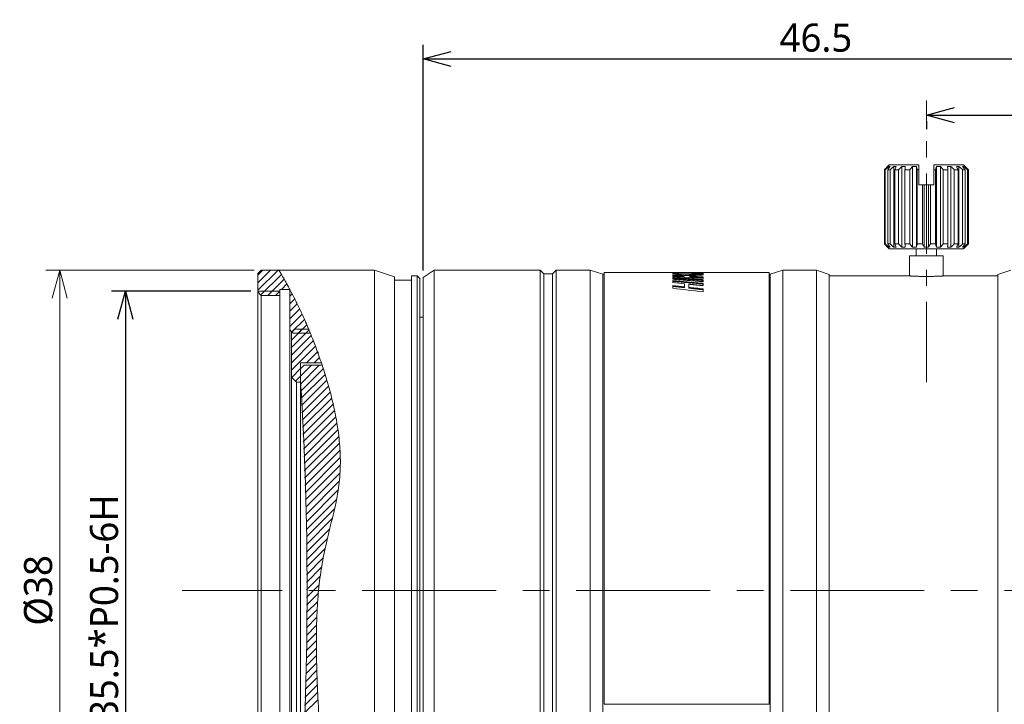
# Model space of a CAD drawing. Header units: millimetres. Extents: x 6350 to 6466, y -1426 to -1026.
# Tile 8 of 9: x 6350 to 6408, y -1393 to -1353. Entities that reach past the tile are written whole.
import ezdxf

# ---------------------------------------------------------------- set-up
doc = ezdxf.new("R2010")
doc.units = ezdxf.units.MM
doc.header["$LTSCALE"] = 0.667
doc.linetypes.add('CENTER', pattern=[50.8, 31.75, -6.35, 6.35, -6.35])
doc.layers.get('0').update_dxf_attribs({"lineweight": 15})
doc.layers.add('1', color=7, linetype='Continuous', true_color=0xffffff)
doc.layers.add('2', color=67, linetype='Continuous', lineweight=13)
doc.layers.add('5 标注', color=7, linetype='Continuous')
doc.styles.get("Standard").update_dxf_attribs({"font": 'Roboto-Regular.ttf'})

# ---------------------------------------------------------------- blocks, each defined once
blk = doc.blocks.new('_Open30')
at = {"color": 0, "linetype": 'ByBlock', "lineweight": -2}
for p, q in [((-1, 0.268), (0, 0)), ((0, 0), (-1, -0.268)), ((0, 0), (-1, 0))]:
    blk.add_line(p, q, dxfattribs=at)

msp = doc.modelspace()

# ---------------------------------------------------------------- linework, layer by layer
for p, q in [((6363.835, -1367.647), (6351.46, -1367.647)), ((6352.294, -1369.315), (6352.294, -1403.98))]:
    msp.add_line(p, q)
at = {"layer": '1', "linetype": 'CENTER', "lineweight": 13, "ltscale": 0.224888}
msp.add_line((6403.721, -1374.297), (6403.721, -1357.588), dxfattribs=at)
at = {"layer": '1', "linetype": 'Continuous', "lineweight": 18}
for p, q in [((6401.232, -1366.097), (6401.232, -1361.697)), ((6401.281, -1361.697), (6401.232, -1361.697)), ((6401.281, -1361.697), (6401.281, -1366.097)), ((6401.521, -1361.397), (6401.419, -1361.499)), ((6401.421, -1361.5), (6401.421, -1361.497)), ((6401.426, -1366.097), (6401.426, -1361.697)), ((6401.57, -1361.697), (6401.426, -1361.697)), ((6401.495, -1361.5), (6401.495, -1361.605)), ((6401.521, -1361.397), (6403.271, -1361.397)), ((6401.57, -1361.697), (6401.57, -1366.097)), ((6401.787, -1361.5), (6401.787, -1366.294)), ((6401.845, -1366.097), (6401.845, -1361.697)), ((6402.069, -1361.697), (6401.845, -1361.697)), ((6402.069, -1361.697), (6402.069, -1366.097)), ((6402.268, -1361.5), (6402.268, -1366.294)), ((6402.447, -1366.097), (6402.447, -1361.697)), ((6402.729, -1361.697), (6402.447, -1361.697)), ((6402.729, -1361.697), (6402.729, -1366.097)), ((6402.891, -1361.5), (6402.891, -1366.294)), ((6403.129, -1361.5), (6403.129, -1366.294)), ((6403.271, -1361.697), (6403.175, -1361.697)), ((6403.175, -1366.097), (6403.175, -1361.697)), ((6403.271, -1361.697), (6403.271, -1362.597)), ((6405.921, -1361.397), (6404.171, -1361.397)), ((6404.171, -1362.597), (6404.171, -1361.697)), ((6404.267, -1361.697), (6404.171, -1361.697)), ((6404.267, -1361.697), (6404.267, -1366.097)), ((6404.313, -1361.5), (6404.313, -1366.294)), ((6404.551, -1361.5), (6404.551, -1366.294)), ((6404.713, -1366.097), (6404.713, -1361.697)), ((6404.995, -1361.697), (6404.713, -1361.697)), ((6404.995, -1361.697), (6404.995, -1366.097)), ((6405.174, -1361.5), (6405.174, -1366.294)), ((6405.373, -1366.097), (6405.373, -1361.697)), ((6405.597, -1361.697), (6405.373, -1361.697)), ((6405.597, -1361.697), (6405.597, -1366.097)), ((6405.655, -1361.5), (6405.655, -1366.294)), ((6405.872, -1366.097), (6405.872, -1361.697)), ((6406.016, -1361.697), (6405.872, -1361.697)), ((6406.023, -1361.499), (6405.921, -1361.397)), ((6405.947, -1361.5), (6405.947, -1361.605)), ((6406.016, -1361.697), (6406.016, -1366.097)), ((6406.021, -1361.497), (6406.021, -1361.5)), ((6406.161, -1366.097), (6406.161, -1361.697)), ((6406.21, -1361.697), (6406.161, -1361.697)), ((6406.21, -1361.697), (6406.21, -1366.097)), ((6403.487, -1362.597), (6403.271, -1362.597)), ((6403.487, -1362.597), (6403.596, -1362.597)), ((6403.487, -1362.597), (6403.487, -1366.097)), ((6403.596, -1362.597), (6403.846, -1362.597)), ((6403.596, -1362.597), (6403.596, -1366.294)), ((6403.846, -1362.597), (6403.955, -1362.597)), ((6403.846, -1362.597), (6403.846, -1366.294)), ((6404.171, -1362.597), (6403.955, -1362.597)), ((6403.955, -1366.097), (6403.955, -1362.597)), ((6401.232, -1366.097), (6401.281, -1366.097)), ((6401.419, -1366.295), (6401.521, -1366.397)), ((6401.421, -1366.297), (6401.421, -1366.294)), ((6401.426, -1366.097), (6401.57, -1366.097)), ((6401.495, -1366.19), (6401.495, -1366.294)), ((6405.921, -1366.397), (6401.521, -1366.397)), ((6401.845, -1366.097), (6402.069, -1366.097)), ((6402.447, -1366.097), (6402.729, -1366.097)), ((6403.121, -1366.397), (6403.121, -1366.797)), ((6403.175, -1366.097), (6403.487, -1366.097)), ((6403.955, -1366.097), (6404.267, -1366.097)), ((6404.321, -1366.797), (6404.321, -1366.397)), ((6404.713, -1366.097), (6404.995, -1366.097)), ((6405.373, -1366.097), (6405.597, -1366.097)), ((6405.872, -1366.097), (6406.016, -1366.097)), ((6405.921, -1366.397), (6406.023, -1366.295)), ((6405.947, -1366.19), (6405.947, -1366.294)), ((6406.021, -1366.294), (6406.021, -1366.297)), ((6406.161, -1366.097), (6406.21, -1366.097)), ((6402.721, -1366.797), (6404.721, -1366.797)), ((6402.721, -1366.797), (6402.721, -1367.997)), ((6404.721, -1367.997), (6404.721, -1366.797)), ((6364.052, -1367.847), (6364.252, -1367.647)), ((6364.252, -1367.647), (6365.294, -1367.647)), ((6370.962, -1367.647), (6365.294, -1367.647)), ((6370.962, -1367.647), (6370.962, -1386.647)), ((6372.166, -1368.049), (6370.962, -1367.647)), ((6374.511, -1367.647), (6373.861, -1368.097)), ((6374.511, -1367.647), (6374.511, -1386.647)), ((6380.798, -1367.647), (6374.511, -1367.647)), ((6380.798, -1367.647), (6380.798, -1386.647)), ((6381.028, -1367.879), (6380.798, -1367.647)), ((6381.758, -1367.647), (6381.528, -1367.879)), ((6381.758, -1367.647), (6381.758, -1386.647)), ((6383.77, -1367.647), (6381.758, -1367.647)), ((6383.77, -1367.647), (6383.77, -1386.647)), ((6384.523, -1367.897), (6383.77, -1367.647)), ((6388.676, -1367.776), (6388.676, -1367.797)), ((6395.2, -1367.647), (6394.454, -1367.897)), ((6395.2, -1367.647), (6395.2, -1386.647)), ((6397.2, -1367.647), (6395.2, -1367.647)), ((6397.2, -1367.647), (6397.2, -1386.647)), ((6397.96, -1367.902), (6397.2, -1367.647)), ((6408.728, -1367.647), (6407.96, -1367.902)), ((6364.052, -1368.947), (6364.052, -1367.847)), ((6372.166, -1368.049), (6372.166, -1386.647)), ((6373.161, -1368.247), (6372.166, -1368.247)), ((6373.161, -1367.997), (6373.161, -1386.647)), ((6373.511, -1367.997), (6373.161, -1367.997)), ((6373.511, -1367.997), (6373.511, -1386.647)), ((6373.661, -1368.147), (6373.511, -1367.997)), ((6373.661, -1368.147), (6373.661, -1386.647)), ((6373.861, -1368.097), (6373.861, -1386.647)), ((6381.028, -1367.879), (6381.028, -1386.647)), ((6381.528, -1367.879), (6381.028, -1367.879)), ((6381.528, -1367.879), (6381.528, -1386.647)), ((6384.523, -1367.897), (6384.523, -1386.647)), ((6384.6, -1367.897), (6384.523, -1367.897)), ((6384.6, -1393.402), (6384.6, -1367.797)), ((6388.676, -1367.797), (6384.6, -1367.797)), ((6388.676, -1367.797), (6388.676, -1367.799)), ((6388.676, -1367.799), (6388.676, -1367.813)), ((6388.676, -1367.813), (6388.676, -1367.815)), ((6388.676, -1367.815), (6388.676, -1367.819)), ((6388.676, -1367.849), (6388.676, -1367.883)), ((6388.676, -1367.954), (6388.676, -1368.031)), ((6388.676, -1368.089), (6388.676, -1368.192)), ((6388.676, -1368.267), (6388.676, -1368.395)), ((6388.858, -1367.802), (6388.858, -1367.799)), ((6388.858, -1367.799), (6388.858, -1367.799)), ((6388.858, -1367.802), (6388.858, -1367.822)), ((6388.904, -1367.802), (6388.904, -1367.823)), ((6389.33, -1367.797), (6388.927, -1367.797)), ((6389.353, -1367.988), (6389.352, -1368.037)), ((6389.368, -1367.937), (6389.367, -1367.986)), ((6389.576, -1367.805), (6389.576, -1367.807)), ((6389.576, -1367.807), (6389.576, -1367.81)), ((6389.576, -1367.81), (6389.576, -1367.838)), ((6389.681, -1367.991), (6389.681, -1368.041)), ((6389.986, -1367.797), (6389.702, -1367.797)), ((6389.755, -1367.797), (6389.74, -1367.798)), ((6389.785, -1367.81), (6389.785, -1367.809)), ((6389.785, -1367.813), (6389.785, -1367.81)), ((6389.785, -1367.813), (6389.785, -1367.843)), ((6389.785, -1368.011), (6389.785, -1368.06)), ((6390.379, -1367.801), (6390.386, -1367.801)), ((6394.4, -1367.797), (6390.474, -1367.797)), ((6390.474, -1367.797), (6390.474, -1367.798)), ((6390.474, -1367.862), (6390.474, -1367.825)), ((6390.474, -1367.925), (6390.474, -1367.876)), ((6390.474, -1368.147), (6390.474, -1368.051)), ((6390.474, -1368.34), (6390.474, -1368.218)), ((6394.4, -1393.402), (6394.4, -1367.797)), ((6394.454, -1367.897), (6394.4, -1367.897)), ((6394.454, -1405.397), (6394.454, -1367.897)), ((6397.96, -1367.902), (6397.96, -1386.647)), ((6402.721, -1367.997), (6397.96, -1367.997)), ((6407.96, -1367.997), (6404.721, -1367.997)), ((6407.96, -1367.902), (6407.96, -1386.647)), ((6365.352, -1368.897), (6364.052, -1368.897)), ((6364.052, -1368.947), (6364.052, -1404.347)), ((6364.252, -1369.147), (6364.052, -1368.947)), ((6365.947, -1368.797), (6365.352, -1368.797)), ((6365.352, -1368.797), (6365.352, -1369.147)), ((6365.952, -1371.197), (6365.952, -1368.805)), ((6388.676, -1368.567), (6388.676, -1368.728)), ((6389.369, -1368.461), (6389.369, -1368.641)), ((6389.369, -1368.641), (6389.369, -1368.689)), ((6389.614, -1368.668), (6389.614, -1368.716)), ((6390.365, -1368.464), (6390.366, -1368.464)), ((6390.366, -1368.416), (6390.366, -1368.464)), ((6390.474, -1368.945), (6390.474, -1368.766)), ((6364.252, -1369.147), (6364.252, -1404.147)), ((6365.352, -1369.147), (6364.252, -1369.147)), ((6365.352, -1369.147), (6365.352, -1404.147)), ((6373.861, -1370.447), (6373.661, -1370.447)), ((6365.952, -1371.197), (6365.952, -1402.097)), ((6366.152, -1371.397), (6365.952, -1371.197)), ((6367.162, -1371.397), (6366.152, -1371.397)), ((6370.962, -1386.647), (6370.962, -1405.647)), ((6372.166, -1386.647), (6372.166, -1405.246)), ((6373.161, -1386.647), (6373.161, -1405.297)), ((6373.511, -1386.647), (6373.511, -1405.297)), ((6373.661, -1386.647), (6373.661, -1405.147)), ((6373.861, -1386.647), (6373.861, -1405.197)), ((6374.511, -1386.647), (6374.511, -1405.647)), ((6380.798, -1386.647), (6380.798, -1405.647)), ((6381.028, -1386.647), (6381.028, -1405.415)), ((6381.528, -1386.647), (6381.528, -1405.415)), ((6381.758, -1386.647), (6381.758, -1405.647)), ((6383.77, -1386.647), (6383.77, -1405.647)), ((6384.523, -1386.647), (6384.523, -1405.397)), ((6395.2, -1386.647), (6395.2, -1405.647)), ((6397.2, -1386.647), (6397.2, -1405.647)), ((6397.96, -1386.647), (6397.96, -1405.392)), ((6407.96, -1386.647), (6407.96, -1405.392)), ((6384.6, -1393.402), (6394.4, -1393.402))]:
    msp.add_line(p, q, dxfattribs=at)
at = {"layer": '1', "linetype": 'Continuous', "lineweight": 35}
for p, q in [((6364.052, -1367.949), (6364.353, -1367.647)), ((6364.052, -1368.398), (6364.802, -1367.647)), ((6364.052, -1368.847), (6365.251, -1367.647)), ((6364.226, -1369.122), (6365.446, -1367.901)), ((6364.649, -1369.147), (6365.611, -1368.186)), ((6365.098, -1369.147), (6365.352, -1368.894)), ((6365.448, -1368.797), (6365.772, -1368.473)), ((6365.898, -1368.797), (6365.93, -1368.765)), ((6365.952, -1369.192), (6366.085, -1369.059)), ((6365.952, -1369.641), (6366.236, -1369.357)), ((6365.952, -1370.09), (6366.385, -1369.657)), ((6365.952, -1370.539), (6366.53, -1369.961)), ((6365.952, -1370.988), (6366.673, -1370.267)), ((6366.072, -1371.317), (6366.812, -1370.577)), ((6366.039, -1371.35), (6366.242, -1371.147)), ((6366.039, -1371.799), (6366.691, -1371.147)), ((6366.039, -1372.248), (6367.083, -1371.204)), ((6366.441, -1371.397), (6366.949, -1370.889)), ((6366.89, -1371.397), (6367.083, -1371.204)), ((6366.039, -1372.697), (6367.213, -1371.522)), ((6366.039, -1373.146), (6367.341, -1371.844)), ((6366.039, -1373.595), (6367.466, -1372.168)), ((6366.936, -1373.147), (6367.587, -1372.495)), ((6367.385, -1373.147), (6367.706, -1372.826)), ((6366.062, -1374.021), (6366.589, -1373.494)), ((6366.589, -1373.943), (6367.235, -1373.297)), ((6366.592, -1374.389), (6367.684, -1373.297)), ((6366.61, -1374.82), (6367.932, -1373.498)), ((6366.287, -1374.245), (6366.589, -1373.943)), ((6366.628, -1375.251), (6368.04, -1373.838)), ((6366.646, -1375.682), (6368.145, -1374.183)), ((6366.664, -1376.113), (6368.244, -1374.533)), ((6366.681, -1376.544), (6368.34, -1374.886)), ((6366.699, -1376.976), (6368.432, -1375.243)), ((6366.717, -1377.407), (6368.518, -1375.605)), ((6366.735, -1377.838), (6368.599, -1375.974)), ((6366.753, -1378.269), (6368.673, -1376.349)), ((6366.771, -1378.7), (6368.741, -1376.73)), ((6366.789, -1379.131), (6368.801, -1377.119)), ((6366.806, -1379.563), (6368.852, -1377.517)), ((6366.824, -1379.994), (6368.894, -1377.924)), ((6366.842, -1380.425), (6368.923, -1378.344)), ((6366.86, -1380.856), (6368.94, -1378.776)), ((6366.878, -1381.287), (6368.941, -1379.224)), ((6366.896, -1381.718), (6368.923, -1379.691)), ((6366.913, -1382.15), (6368.883, -1380.18)), ((6366.929, -1382.583), (6368.818, -1380.694)), ((6366.929, -1383.032), (6368.726, -1381.236)), ((6366.929, -1383.481), (6368.604, -1381.806)), ((6366.929, -1383.93), (6368.464, -1382.395)), ((6366.929, -1384.379), (6368.315, -1382.993)), ((6366.929, -1384.828), (6368.171, -1383.586)), ((6366.929, -1385.277), (6368.041, -1384.165)), ((6366.929, -1385.726), (6367.928, -1384.727)), ((6366.929, -1386.175), (6367.832, -1385.272)), ((6366.929, -1386.624), (6367.752, -1385.801)), ((6366.929, -1387.073), (6367.69, -1386.312)), ((6366.929, -1387.522), (6367.641, -1386.81)), ((6366.929, -1387.971), (6367.6, -1387.3)), ((6366.929, -1388.42), (6367.57, -1387.779)), ((6366.929, -1388.869), (6367.55, -1388.248)), ((6366.929, -1389.318), (6367.534, -1388.713)), ((6366.929, -1389.767), (6367.527, -1389.17)), ((6366.929, -1390.216), (6367.523, -1389.622)), ((6366.914, -1391.129), (6367.531, -1390.513)), ((6366.929, -1390.665), (6367.525, -1390.07)), ((6366.895, -1391.598), (6367.539, -1390.953)), ((6366.875, -1392.066), (6367.551, -1391.39)), ((6366.836, -1393.003), (6367.582, -1392.257)), ((6366.856, -1392.534), (6367.565, -1391.825)), ((6366.817, -1393.471), (6367.6, -1392.689)), ((6366.798, -1393.94), (6367.62, -1393.118))]:
    msp.add_line(p, q, dxfattribs=at)
at = {"layer": '1', "linetype": 'CENTER', "lineweight": 13, "ltscale": 0.374813}
msp.add_line((6428.985, -1386.647), (6359.552, -1386.647), dxfattribs=at)
at = {"layer": '1', "linetype": 'Continuous', "lineweight": 18}
for centre, major_axis, ratio, start_param, end_param in [((6389.519, -1386.647), (-51.096, 1.407), 0.367887, 4.703816, 4.739011), ((6389.044, -1386.647), (-3.348, 18.681), 0.753235, 6.027216, 6.075024), ((6388.993, -1386.647), (-3.892, 18.624), 0.748019, 5.98585, 6.032681), ((6389.091, -1386.647), (-51.054, 2.973), 0.364595, 4.7285, 4.741743), ((6389.091, -1386.647), (-50.919, 2.965), 0.364595, 4.728488, 4.741765), ((6389.519, -1386.647), (-51.082, 3.762), 0.36159, 4.72031, 4.755505), ((6389.595, -1386.647), (-51.06, 5.168), 0.355024, 4.733229, 4.766284), ((6388.859, -1386.642), (0.002, 18.845), 0.011017, 0.009197, 0.0135), ((6389.044, -1386.647), (-3.339, 18.631), 0.753235, 6.027168, 6.036465), ((6389.956, -1386.647), (36.391, 2.687), 0.511311, 1.518815, 1.549211), ((6389.956, -1386.647), (36.487, 2.694), 0.511311, 1.518853, 1.549163), ((6389.95, -1386.647), (36.49, 3.453), 0.507837, 1.511091, 1.530127), ((6389.745, -1386.647), (-4.753, 18.521), 0.737236, 5.945424, 5.952599), ((6389.745, -1386.647), (-4.74, 18.473), 0.737227, 5.945437, 5.952619), ((6390.196, -1386.647), (-36.516, 0.148), 0.516202, 4.706865, 4.726583), ((6390.208, -1386.647), (-51.096, 3.439), 0.362724, 4.731586, 4.745082), ((6389.944, -1386.647), (36.54, 0.809), 0.515396, 1.55244, 1.563763), ((6390.208, -1386.647), (-51.09, 1.076), 0.368351, 4.714931, 4.728428), ((6390.208, -1386.647), (-50.96, 3.43), 0.362724, 4.731572, 4.745101), ((6389.007, -1386.647), (-51.043, 6.21), 0.348683, 4.747706, 4.761258), ((6389.423, -1386.647), (-51.028, 6.372), 0.34766, 4.735183, 4.752029), ((6366.852, -1386.647), (-8.112, 18.729), 0.394257, 5.377828, 5.383788)]:
    msp.add_ellipse(centre, major_axis=major_axis, ratio=ratio, start_param=start_param, end_param=end_param, dxfattribs=at)
for points, degree in [([(6401.232, -1361.697), (6401.295, -1361.631), (6401.358, -1361.566), (6401.421, -1361.5)], 3), ([(6401.495, -1361.5), (6401.423, -1361.566), (6401.352, -1361.631), (6401.281, -1361.697)], 3), ([(6401.426, -1361.697), (6401.475, -1361.631), (6401.523, -1361.566), (6401.572, -1361.5)], 3), ([(6401.572, -1361.5), (6401.546, -1361.496), (6401.521, -1361.496), (6401.495, -1361.5)], 3), ([(6401.787, -1361.5), (6401.714, -1361.566), (6401.642, -1361.631), (6401.57, -1361.697)], 3), ([(6401.934, -1361.5), (6401.885, -1361.496), (6401.836, -1361.496), (6401.787, -1361.5)], 3), ([(6401.845, -1361.697), (6401.874, -1361.631), (6401.904, -1361.566), (6401.934, -1361.5)], 3), ([(6402.268, -1361.5), (6402.201, -1361.566), (6402.135, -1361.631), (6402.069, -1361.697)], 3), ([(6402.47, -1361.5), (6402.403, -1361.496), (6402.335, -1361.496), (6402.268, -1361.5)], 3), ([(6402.447, -1361.697), (6402.455, -1361.631), (6402.463, -1361.566), (6402.47, -1361.5)], 3), ([(6402.891, -1361.5), (6402.837, -1361.566), (6402.783, -1361.631), (6402.729, -1361.697)], 3), ([(6403.129, -1361.5), (6403.05, -1361.496), (6402.971, -1361.496), (6402.891, -1361.5)], 3), ([(6403.175, -1361.697), (6403.159, -1361.631), (6403.144, -1361.566), (6403.129, -1361.5)], 3), ([(6403.271, -1361.397), (6403.271, -1361.497), (6403.271, -1361.597), (6403.271, -1361.697)], 3), ([(6404.171, -1361.697), (6404.171, -1361.597), (6404.171, -1361.497), (6404.171, -1361.397)], 3), ([(6404.313, -1361.5), (6404.298, -1361.566), (6404.283, -1361.631), (6404.267, -1361.697)], 3), ([(6404.551, -1361.5), (6404.471, -1361.496), (6404.392, -1361.496), (6404.313, -1361.5)], 3), ([(6404.713, -1361.697), (6404.659, -1361.631), (6404.605, -1361.566), (6404.551, -1361.5)], 3), ([(6405.174, -1361.5), (6405.107, -1361.496), (6405.039, -1361.496), (6404.972, -1361.5)], 3), ([(6404.972, -1361.5), (6404.979, -1361.566), (6404.987, -1361.631), (6404.995, -1361.697)], 3), ([(6405.373, -1361.697), (6405.307, -1361.631), (6405.241, -1361.566), (6405.174, -1361.5)], 3), ([(6405.655, -1361.5), (6405.606, -1361.496), (6405.557, -1361.496), (6405.508, -1361.5)], 3), ([(6405.508, -1361.5), (6405.538, -1361.566), (6405.568, -1361.631), (6405.597, -1361.697)], 3), ([(6405.872, -1361.697), (6405.8, -1361.631), (6405.728, -1361.566), (6405.655, -1361.5)], 3), ([(6405.947, -1361.5), (6405.921, -1361.496), (6405.896, -1361.496), (6405.87, -1361.5)], 3), ([(6405.87, -1361.5), (6405.919, -1361.566), (6405.967, -1361.631), (6406.016, -1361.697)], 3), ([(6406.161, -1361.697), (6406.09, -1361.631), (6406.019, -1361.566), (6405.947, -1361.5)], 3), ([(6406.021, -1361.5), (6406.084, -1361.566), (6406.147, -1361.631), (6406.21, -1361.697)], 3), ([(6401.421, -1366.294), (6401.358, -1366.229), (6401.295, -1366.163), (6401.232, -1366.097)], 3), ([(6401.281, -1366.097), (6401.352, -1366.163), (6401.423, -1366.229), (6401.495, -1366.294)], 3), ([(6401.572, -1366.294), (6401.523, -1366.229), (6401.475, -1366.163), (6401.426, -1366.097)], 3), ([(6401.495, -1366.294), (6401.521, -1366.298), (6401.546, -1366.298), (6401.572, -1366.294)], 3), ([(6401.57, -1366.097), (6401.642, -1366.163), (6401.714, -1366.229), (6401.787, -1366.294)], 3), ([(6401.787, -1366.294), (6401.836, -1366.298), (6401.885, -1366.298), (6401.934, -1366.294)], 3), ([(6401.934, -1366.294), (6401.904, -1366.229), (6401.874, -1366.163), (6401.845, -1366.097)], 3), ([(6402.069, -1366.097), (6402.135, -1366.163), (6402.201, -1366.229), (6402.268, -1366.294)], 3), ([(6402.268, -1366.294), (6402.335, -1366.298), (6402.403, -1366.298), (6402.47, -1366.294)], 3), ([(6402.47, -1366.294), (6402.463, -1366.229), (6402.455, -1366.163), (6402.447, -1366.097)], 3), ([(6402.729, -1366.097), (6402.783, -1366.163), (6402.837, -1366.229), (6402.891, -1366.294)], 3), ([(6402.891, -1366.294), (6402.971, -1366.298), (6403.05, -1366.298), (6403.129, -1366.294)], 3), ([(6403.129, -1366.294), (6403.144, -1366.229), (6403.159, -1366.163), (6403.175, -1366.097)], 3), ([(6403.487, -1366.097), (6403.523, -1366.163), (6403.559, -1366.229), (6403.596, -1366.294)], 3), ([(6403.596, -1366.294), (6403.679, -1366.298), (6403.763, -1366.298), (6403.846, -1366.294)], 3), ([(6403.846, -1366.294), (6403.883, -1366.229), (6403.919, -1366.163), (6403.955, -1366.097)], 3), ([(6404.267, -1366.097), (6404.283, -1366.163), (6404.298, -1366.229), (6404.313, -1366.294)], 3), ([(6404.313, -1366.294), (6404.392, -1366.298), (6404.471, -1366.298), (6404.551, -1366.294)], 3), ([(6404.551, -1366.294), (6404.605, -1366.229), (6404.659, -1366.163), (6404.713, -1366.097)], 3), ([(6404.995, -1366.097), (6404.987, -1366.163), (6404.979, -1366.229), (6404.972, -1366.294)], 3), ([(6404.972, -1366.294), (6405.039, -1366.298), (6405.107, -1366.298), (6405.174, -1366.294)], 3), ([(6405.174, -1366.294), (6405.241, -1366.229), (6405.307, -1366.163), (6405.373, -1366.097)], 3), ([(6405.597, -1366.097), (6405.568, -1366.163), (6405.538, -1366.229), (6405.508, -1366.294)], 3), ([(6405.508, -1366.294), (6405.557, -1366.298), (6405.606, -1366.298), (6405.655, -1366.294)], 3), ([(6405.655, -1366.294), (6405.728, -1366.229), (6405.8, -1366.163), (6405.872, -1366.097)], 3), ([(6406.016, -1366.097), (6405.967, -1366.163), (6405.919, -1366.229), (6405.87, -1366.294)], 3), ([(6405.87, -1366.294), (6405.896, -1366.298), (6405.921, -1366.298), (6405.947, -1366.294)], 3), ([(6405.947, -1366.294), (6406.019, -1366.229), (6406.09, -1366.163), (6406.161, -1366.097)], 3), ([(6406.21, -1366.097), (6406.147, -1366.163), (6406.084, -1366.229), (6406.021, -1366.294)], 3), ([(6390.474, -1368.218), (6390.443, -1368.215), (6390.38, -1368.211), (6390.285, -1368.203), (6390.19, -1368.196), (6390.096, -1368.189), (6390.001, -1368.182), (6389.906, -1368.175), (6389.812, -1368.168), (6389.717, -1368.161), (6389.623, -1368.154), (6389.528, -1368.147), (6389.433, -1368.141), (6389.339, -1368.134), (6389.244, -1368.127), (6389.149, -1368.121), (6389.055, -1368.115), (6388.96, -1368.108), (6388.865, -1368.102), (6388.771, -1368.096), (6388.708, -1368.091), (6388.676, -1368.089)], 3), ([(6388.676, -1368.139), (6388.708, -1368.141), (6388.771, -1368.145), (6388.865, -1368.151), (6388.96, -1368.157), (6389.055, -1368.164), (6389.149, -1368.17), (6389.244, -1368.177), (6389.339, -1368.183), (6389.433, -1368.19), (6389.528, -1368.196), (6389.623, -1368.203), (6389.717, -1368.21), (6389.812, -1368.217), (6389.906, -1368.224), (6390.001, -1368.231), (6390.096, -1368.238), (6390.19, -1368.245), (6390.285, -1368.252), (6390.38, -1368.259), (6390.443, -1368.264), (6390.474, -1368.267)], 3), ([(6388.676, -1368.192), (6388.708, -1368.195), (6388.771, -1368.2), (6388.865, -1368.207), (6388.96, -1368.214), (6389.055, -1368.221), (6389.149, -1368.229), (6389.244, -1368.236), (6389.339, -1368.244), (6389.433, -1368.252), (6389.528, -1368.259), (6389.623, -1368.267), (6389.717, -1368.275), (6389.812, -1368.283), (6389.906, -1368.291), (6390.001, -1368.299), (6390.096, -1368.307), (6390.19, -1368.315), (6390.285, -1368.323), (6390.38, -1368.331), (6390.443, -1368.337), (6390.474, -1368.34)], 3), ([(6388.676, -1368.316), (6389.239, -1368.363), (6389.52, -1368.388)], 2), ([(6388.869, -1367.801), (6388.856, -1367.801), (6388.844, -1367.801), (6388.832, -1367.801)], 3), ([(6389.254, -1367.806), (6389.249, -1367.806), (6389.238, -1367.806), (6389.222, -1367.806), (6389.206, -1367.805), (6389.19, -1367.805), (6389.174, -1367.805), (6389.158, -1367.805), (6389.142, -1367.805), (6389.126, -1367.805), (6389.11, -1367.804), (6389.094, -1367.804), (6389.078, -1367.804), (6389.062, -1367.804), (6389.046, -1367.804), (6389.031, -1367.804), (6389.015, -1367.803), (6388.999, -1367.803), (6388.983, -1367.803), (6388.967, -1367.803), (6388.956, -1367.803), (6388.951, -1367.803)], 3), ([(6389.425, -1367.808), (6389.422, -1367.808), (6389.416, -1367.808), (6389.407, -1367.808), (6389.398, -1367.808), (6389.389, -1367.808), (6389.38, -1367.807), (6389.371, -1367.807), (6389.362, -1367.807), (6389.353, -1367.807), (6389.344, -1367.807), (6389.335, -1367.807), (6389.326, -1367.807), (6389.317, -1367.807), (6389.308, -1367.807), (6389.299, -1367.806), (6389.29, -1367.806), (6389.281, -1367.806), (6389.272, -1367.806), (6389.263, -1367.806), (6389.257, -1367.806), (6389.254, -1367.806)], 3), ([(6389.517, -1367.809), (6389.516, -1367.809), (6389.512, -1367.809), (6389.507, -1367.809), (6389.503, -1367.809), (6389.498, -1367.809), (6389.493, -1367.809), (6389.488, -1367.809), (6389.483, -1367.809), (6389.478, -1367.809), (6389.473, -1367.809), (6389.468, -1367.809), (6389.464, -1367.808), (6389.459, -1367.808), (6389.454, -1367.808), (6389.449, -1367.808), (6389.444, -1367.808), (6389.439, -1367.808), (6389.434, -1367.808), (6389.43, -1367.808), (6389.426, -1367.808), (6389.425, -1367.808)], 3), ([(6390.198, -1367.803), (6390.201, -1367.803), (6390.208, -1367.803), (6390.217, -1367.803), (6390.227, -1367.802), (6390.236, -1367.802), (6390.246, -1367.802), (6390.255, -1367.802), (6390.265, -1367.802), (6390.275, -1367.802), (6390.284, -1367.802), (6390.294, -1367.802), (6390.303, -1367.802), (6390.313, -1367.801), (6390.322, -1367.801), (6390.332, -1367.801), (6390.341, -1367.801), (6390.351, -1367.801), (6390.36, -1367.801), (6390.37, -1367.801), (6390.376, -1367.801), (6390.379, -1367.801)], 3), ([(6388.676, -1368.395), (6388.907, -1368.417), (6389.138, -1368.438), (6389.369, -1368.461)], 3), ([(6388.676, -1368.615), (6389.036, -1368.653), (6389.369, -1368.689)], 2), ([(6388.676, -1368.728), (6389.276, -1368.797), (6389.875, -1368.869), (6390.474, -1368.945)], 3), ([(6389.52, -1368.388), (6389.808, -1368.413), (6390.365, -1368.464)], 2), ([(6389.614, -1368.485), (6390.061, -1368.53), (6390.474, -1368.573)], 2), ([(6389.614, -1368.668), (6389.614, -1368.587), (6389.614, -1368.485)], 2), ([(6389.614, -1368.716), (6390.061, -1368.766), (6390.474, -1368.814)], 2), ([(6390.365, -1368.416), (6390.365, -1368.432), (6390.365, -1368.448), (6390.365, -1368.464)], 3), ([(6390.366, -1368.416), (6390.366, -1368.416), (6390.365, -1368.416), (6390.365, -1368.416)], 3), ([(6390.474, -1368.573), (6390.474, -1368.522), (6390.474, -1368.457)], 2), ([(6366.87, -1370.707), (6366.875, -1370.718), (6366.88, -1370.729), (6366.884, -1370.74)], 3), ([(6366.87, -1370.707), (6366.875, -1370.718), (6366.88, -1370.729), (6366.884, -1370.74)], 3), ([(6366.884, -1370.74), (6366.94, -1370.866), (6366.995, -1370.995), (6367.051, -1371.128)], 3), ([(6367.051, -1371.127), (6367.06, -1371.15), (6367.069, -1371.173), (6367.079, -1371.195)], 3), ([(6367.051, -1371.128), (6367.053, -1371.134), (6367.056, -1371.141), (6367.059, -1371.147)], 3), ([(6367.079, -1371.195), (6367.084, -1371.208), (6367.09, -1371.221), (6367.095, -1371.235)], 3), ([(6367.095, -1371.235), (6367.095, -1371.235), (6367.095, -1371.235), (6367.095, -1371.235)], 3), ([(6367.095, -1371.235), (6367.108, -1371.264), (6367.12, -1371.294), (6367.132, -1371.323)], 3), ([(6367.131, -1371.319), (6367.178, -1371.436), (6367.227, -1371.554), (6367.275, -1371.675)], 3), ([(6367.275, -1371.675), (6367.285, -1371.701), (6367.295, -1371.727), (6367.306, -1371.754)], 3), ([(6367.306, -1371.754), (6367.413, -1372.024), (6367.515, -1372.295), (6367.613, -1372.566)], 3)]:
    msp.add_open_spline(points, degree=degree, dxfattribs=at)
for points, knots in [([(6365.294, -1367.647), (6365.294, -1367.647), (6365.305, -1367.664), (6365.345, -1367.731), (6365.375, -1367.781), (6365.454, -1367.914), (6365.503, -1367.997), (6365.575, -1368.122), (6365.589, -1368.147), (6365.62, -1368.201), (6365.636, -1368.229), (6365.685, -1368.316), (6365.719, -1368.377), (6365.827, -1368.573), (6365.906, -1368.719), (6366.075, -1369.038), (6366.165, -1369.213), (6366.353, -1369.59), (6366.452, -1369.794), (6366.58, -1370.066), (6366.606, -1370.121), (6366.658, -1370.234), (6366.684, -1370.291), (6366.763, -1370.465), (6366.816, -1370.584), (6366.87, -1370.707)], [0, 0, 0, 0, 0.125, 0.125, 0.25, 0.25, 0.375, 0.375, 0.40625, 0.40625, 0.4375, 0.4375, 0.5, 0.5, 0.625, 0.625, 0.75, 0.75, 0.875, 0.875, 0.90625, 0.90625, 0.9375, 0.9375, 1, 1, 1, 1]), ([(6388.832, -1367.801), (6388.807, -1367.8), (6388.785, -1367.8), (6388.755, -1367.799), (6388.746, -1367.799), (6388.73, -1367.799), (6388.715, -1367.798), (6388.703, -1367.798), (6388.695, -1367.798), (6388.693, -1367.798), (6388.689, -1367.798), (6388.687, -1367.797), (6388.679, -1367.797), (6388.676, -1367.797), (6388.676, -1367.797)], [0, 0, 0, 0, 0.25, 0.25, 0.375, 0.375, 0.5, 0.625, 0.625, 0.6875, 0.6875, 0.75, 0.75, 1, 1, 1, 1]), ([(6388.859, -1367.798), (6388.86, -1367.798), (6388.862, -1367.798), (6388.87, -1367.797), (6388.873, -1367.797), (6388.88, -1367.797), (6388.884, -1367.797), (6388.899, -1367.797), (6388.91, -1367.797), (6388.925, -1367.797), (6388.926, -1367.797), (6388.927, -1367.797)], [0, 0, 0, 0, 0.32637, 0.32637, 0.489554, 0.489554, 0.652739, 0.652739, 0.979109, 0.979109, 1, 1, 1, 1]), ([(6389.331, -1367.797), (6389.341, -1367.797), (6389.351, -1367.797), (6389.372, -1367.797), (6389.383, -1367.797), (6389.404, -1367.797), (6389.414, -1367.797), (6389.443, -1367.797), (6389.46, -1367.798), (6389.477, -1367.798)], [0, 0, 0, 0, 0.171928, 0.171928, 0.378946, 0.378946, 0.585964, 0.585964, 1, 1, 1, 1]), ([(6389.477, -1367.798), (6389.492, -1367.798), (6389.506, -1367.798), (6389.525, -1367.799), (6389.531, -1367.799), (6389.541, -1367.799), (6389.546, -1367.799), (6389.554, -1367.8), (6389.558, -1367.8), (6389.564, -1367.801), (6389.566, -1367.801), (6389.573, -1367.802), (6389.575, -1367.803), (6389.576, -1367.803)], [0, 0, 0, 0, 0.25, 0.25, 0.375, 0.375, 0.5, 0.5, 0.625, 0.625, 0.75, 0.75, 1, 1, 1, 1]), ([(6389.576, -1367.803), (6389.576, -1367.804), (6389.576, -1367.804), (6389.576, -1367.804), (6389.576, -1367.804)], [0, 0, 0, 0, 0.557179, 1, 1, 1, 1]), ([(6389.576, -1367.804), (6389.576, -1367.804), (6389.576, -1367.804), (6389.576, -1367.804), (6389.576, -1367.804), (6389.576, -1367.805), (6389.576, -1367.805), (6389.576, -1367.805), (6389.576, -1367.805), (6389.576, -1367.805)], [0, 0, 0, 0, 0.25032, 0.25032, 0.50064, 0.50064, 0.75032, 0.75032, 1, 1, 1, 1]), ([(6389.74, -1367.798), (6389.733, -1367.797), (6389.725, -1367.797), (6389.705, -1367.797), (6389.694, -1367.797), (6389.669, -1367.797), (6389.655, -1367.798), (6389.622, -1367.798), (6389.603, -1367.798), (6389.581, -1367.799), (6389.58, -1367.799), (6389.579, -1367.799)], [0, 0, 0, 0, 0.248016, 0.248016, 0.496032, 0.496032, 0.744047, 0.744047, 0.992063, 0.992063, 1, 1, 1, 1]), ([(6390.376, -1367.943), (6390.391, -1367.942), (6390.404, -1367.941), (6390.422, -1367.939), (6390.428, -1367.938), (6390.438, -1367.937), (6390.443, -1367.936), (6390.452, -1367.935), (6390.455, -1367.934), (6390.462, -1367.932), (6390.468, -1367.93), (6390.471, -1367.928), (6390.474, -1367.926), (6390.474, -1367.925), (6390.474, -1367.925)], [0, 0, 0, 0, 0.25, 0.25, 0.375, 0.375, 0.5, 0.5, 0.625, 0.625, 0.75, 0.875, 0.875, 1, 1, 1, 1]), ([(6390.386, -1367.801), (6390.399, -1367.8), (6390.411, -1367.8), (6390.428, -1367.8), (6390.433, -1367.8), (6390.442, -1367.8), (6390.447, -1367.8), (6390.458, -1367.799), (6390.464, -1367.799), (6390.47, -1367.799), (6390.472, -1367.799), (6390.474, -1367.799), (6390.474, -1367.798), (6390.474, -1367.798)], [0, 0, 0, 0, 0.25, 0.25, 0.375, 0.375, 0.5, 0.5, 0.75, 0.75, 0.875, 0.875, 1, 1, 1, 1]), ([(6403.827, -1368.024), (6403.784, -1368.024), (6403.698, -1368.024), (6403.568, -1368.024), (6403.44, -1368.022), (6403.316, -1368.02), (6403.201, -1368.017), (6403.094, -1368.014), (6402.999, -1368.01), (6402.915, -1368.006), (6402.845, -1368.003), (6402.79, -1368), (6402.75, -1367.998), (6402.73, -1367.997), (6402.725, -1367.997), (6402.725, -1367.997)], [0, 0, 0, 0, 0.077293, 0.154507, 0.23302, 0.311636, 0.389057, 0.466659, 0.544356, 0.622104, 0.701259, 0.780425, 0.858406, 0.936537, 1, 1, 1, 1]), ([(6404.717, -1367.997), (6404.717, -1367.997), (6404.716, -1367.997), (6404.707, -1367.998), (6404.678, -1367.999), (6404.633, -1368.001), (6404.573, -1368.004), (6404.498, -1368.008), (6404.41, -1368.011), (6404.31, -1368.015), (6404.199, -1368.018), (6404.08, -1368.021), (6403.956, -1368.023), (6403.87, -1368.024), (6403.827, -1368.024)], [0, 0, 0, 0, 0.016083, 0.105461, 0.196316, 0.28699, 0.376149, 0.465324, 0.554286, 0.643032, 0.733123, 0.82309, 0.911523, 1, 1, 1, 1]), ([(6390.474, -1368.457), (6390.474, -1368.452), (6390.471, -1368.448), (6390.461, -1368.44), (6390.454, -1368.436), (6390.44, -1368.43), (6390.434, -1368.429), (6390.423, -1368.425), (6390.416, -1368.424), (6390.403, -1368.421), (6390.396, -1368.42), (6390.382, -1368.418), (6390.374, -1368.417), (6390.366, -1368.416)], [0, 0, 0, 0, 0.25, 0.25, 0.5, 0.5, 0.625, 0.625, 0.75, 0.75, 0.875, 0.875, 1, 1, 1, 1]), ([(6390.366, -1368.464), (6390.382, -1368.466), (6390.396, -1368.468), (6390.416, -1368.472), (6390.423, -1368.474), (6390.434, -1368.477), (6390.439, -1368.479), (6390.449, -1368.482), (6390.453, -1368.484), (6390.461, -1368.488), (6390.464, -1368.49), (6390.471, -1368.496), (6390.474, -1368.501), (6390.474, -1368.505)], [0, 0, 0, 0, 0.25, 0.25, 0.375, 0.375, 0.5, 0.5, 0.625, 0.625, 0.75, 0.75, 1, 1, 1, 1]), ([(6367.586, -1372.492), (6367.7, -1372.803), (6367.813, -1373.128), (6367.978, -1373.635), (6368.032, -1373.808), (6368.099, -1374.028), (6368.112, -1374.072), (6368.139, -1374.161), (6368.152, -1374.206), (6368.191, -1374.341), (6368.217, -1374.431), (6368.344, -1374.887), (6368.441, -1375.262), (6368.572, -1375.84), (6368.613, -1376.036), (6368.691, -1376.433), (6368.727, -1376.635), (6368.792, -1377.043), (6368.822, -1377.25), (6368.872, -1377.671), (6368.894, -1377.884), (6368.914, -1378.155), (6368.918, -1378.21), (6368.924, -1378.319), (6368.934, -1378.483), (6368.94, -1378.647), (6368.947, -1378.976), (6368.946, -1379.197), (6368.931, -1379.639), (6368.916, -1379.861), (6368.873, -1380.305), (6368.845, -1380.529), (6368.775, -1380.976), (6368.734, -1381.2), (6368.641, -1381.651), (6368.589, -1381.877), (6368.48, -1382.331), (6368.423, -1382.559), (6368.337, -1382.904), (6368.308, -1383.019), (6368.251, -1383.249), (6368.223, -1383.364), (6368.14, -1383.711), (6368.087, -1383.942), (6367.988, -1384.407), (6367.941, -1384.64), (6367.857, -1385.107), (6367.818, -1385.342), (6367.749, -1385.813), (6367.718, -1386.049), (6367.638, -1386.761), (6367.599, -1387.238), (6367.566, -1387.839), (6367.56, -1387.959), (6367.552, -1388.14), (6367.549, -1388.2), (6367.545, -1388.321), (6367.534, -1388.621), (6367.528, -1388.92), (6367.519, -1389.635), (6367.522, -1390.107), (6367.539, -1391.043), (6367.552, -1391.508), (6367.578, -1392.198), (6367.588, -1392.427), (6367.603, -1392.769), (6367.611, -1392.94), (6367.619, -1393.11), (6367.624, -1393.224), (6367.627, -1393.28), (6367.652, -1393.789), (6367.675, -1394.231), (6367.722, -1395.099), (6367.745, -1395.523), (6367.79, -1396.355), (6367.811, -1396.762), (6367.85, -1397.559), (6367.867, -1397.948), (6367.884, -1398.376), (6367.886, -1398.424), (6367.89, -1398.518), (6367.891, -1398.565), (6367.897, -1398.706), (6367.906, -1398.985), (6367.915, -1399.256), (6367.93, -1399.787), (6367.937, -1400.128), (6367.946, -1400.783), (6367.949, -1401.412), (6367.943, -1401.986), (6367.934, -1402.396), (6367.931, -1402.53), (6367.925, -1402.725), (6367.923, -1402.789), (6367.919, -1402.915), (6367.917, -1402.977), (6367.905, -1403.281), (6367.894, -1403.507), (6367.87, -1403.927), (6367.857, -1404.12), (6367.831, -1404.473), (6367.818, -1404.633), (6367.792, -1404.919), (6367.78, -1405.046), (6367.767, -1405.169), (6367.766, -1405.182), (6367.763, -1405.208), (6367.759, -1405.247), (6367.75, -1405.33), (6367.744, -1405.392), (6367.731, -1405.501), (6367.725, -1405.556), (6367.716, -1405.629), (6367.714, -1405.647), (6367.714, -1405.647)], [0, 0, 0, 0, 0.031251, 0.031251, 0.046877, 0.046877, 0.050783, 0.050783, 0.05469, 0.05469, 0.062503, 0.062503, 0.093754, 0.093754, 0.109379, 0.109379, 0.125005, 0.125005, 0.140631, 0.140631, 0.156256, 0.156256, 0.160163, 0.160163, 0.164069, 0.171882, 0.171882, 0.187508, 0.187508, 0.203133, 0.203133, 0.218759, 0.218759, 0.234384, 0.234384, 0.25001, 0.25001, 0.265636, 0.265636, 0.273449, 0.273449, 0.281261, 0.281261, 0.296887, 0.296887, 0.312513, 0.312513, 0.328138, 0.328138, 0.343764, 0.343764, 0.375015, 0.375015, 0.382828, 0.382828, 0.386734, 0.386734, 0.390641, 0.406266, 0.406266, 0.437518, 0.437518, 0.468769, 0.468769, 0.484395, 0.484395, 0.492207, 0.496114, 0.496114, 0.50002, 0.50002, 0.531271, 0.531271, 0.562523, 0.562523, 0.593774, 0.593774, 0.625025, 0.625025, 0.628932, 0.628932, 0.632838, 0.632838, 0.640651, 0.656276, 0.656276, 0.687528, 0.687528, 0.718779, 0.75003, 0.75003, 0.765656, 0.765656, 0.773469, 0.773469, 0.781282, 0.781282, 0.812533, 0.812533, 0.843784, 0.843784, 0.875035, 0.875035, 0.906287, 0.906287, 0.910193, 0.910193, 0.914099, 0.921912, 0.937538, 0.937538, 0.968789, 0.968789, 1, 1, 1, 1])]:
    msp.add_open_spline(points, degree=3, knots=knots, dxfattribs=at)
for points, weights in [([(6388.904, -1367.802), (6388.881, -1367.802), (6388.858, -1367.802)], [0.500000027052, 0.499999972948, 0.500000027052]), ([(6388.951, -1367.803), (6388.927, -1367.803), (6388.904, -1367.802)], [0.500000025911, 0.499999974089, 0.500000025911]), ([(6389.576, -1367.81), (6389.546, -1367.81), (6389.517, -1367.809)], [0.50000004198, 0.49999995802, 0.50000004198])]:
    msp.add_rational_spline(points, weights, degree=2, dxfattribs=at)
at = {"layer": '2', "linetype": 'Continuous', "lineweight": 18}
for p, q in [((6366.039, -1371.347), (6366.239, -1371.147)), ((6366.239, -1371.147), (6367.059, -1371.147)), ((6366.039, -1373.997), (6366.039, -1371.347)), ((6366.589, -1373.147), (6366.589, -1374.297)), ((6367.817, -1373.147), (6366.589, -1373.147)), ((6366.589, -1373.497), (6366.789, -1373.297)), ((6366.589, -1374.298), (6366.589, -1373.497)), ((6366.789, -1373.297), (6367.867, -1373.297)), ((6366.039, -1373.997), (6366.039, -1399.297)), ((6366.339, -1374.297), (6366.039, -1373.997)), ((6366.339, -1374.297), (6366.339, -1398.997)), ((6366.589, -1374.297), (6366.339, -1374.297)), ((6366.589, -1374.298), (6366.589, -1386.647)), ((6366.589, -1386.647), (6366.589, -1398.996))]:
    msp.add_line(p, q, dxfattribs=at)
msp.add_arc((6167.755, -1386.647), 199.216, 356.44603, 3.55397, dxfattribs=at)
msp.add_open_spline([(6367.069, -1371.172), (6367.073, -1371.182), (6367.078, -1371.194), (6367.094, -1371.231), (6367.106, -1371.259), (6367.12, -1371.293)], degree=3, knots=[0, 0, 0, 0, 0.403177, 0.403177, 1, 1, 1, 1], dxfattribs=at)
at = {"layer": '5 标注'}
for p, q in [((6373.861, -1367.68), (6373.861, -1354.291)), ((6375.529, -1355.125), (6418.8, -1355.125)), ((6403.721, -1358.816), (6403.721, -1359.293)), ((6405.389, -1358.46), (6418.8, -1358.46)), ((6363.635, -1368.897), (6355.357, -1368.897)), ((6356.191, -1370.565), (6356.191, -1402.73))]:
    msp.add_line(p, q, dxfattribs=at)

# ---------------------------------------------------------------- block references
at = {"ltscale": 0.667, "xscale": 1.6675, "yscale": 1.6675, "zscale": 1.6675, "rotation": 90}
msp.add_blockref('_Open30', (6352.294, -1367.647), dxfattribs=at)
at = {"layer": '5 标注', "ltscale": 0.667, "xscale": 1.6675, "yscale": 1.6675, "zscale": 1.6675}
for p, rotation in [((6373.861, -1355.125), 180), ((6403.721, -1358.46), 180), ((6356.191, -1368.897), 90)]:
    msp.add_blockref('_Open30', p, dxfattribs=dict(at, rotation=rotation))

# ---------------------------------------------------------------- texts
at = {"ltscale": 0.667, "insert": (6351.043, -1386.647), "char_height": 1.6675, "attachment_point": 5, "rotation": 90}
msp.add_mtext('%%c38', dxfattribs=at)
at = {"layer": '5 标注', "ltscale": 0.667, "insert": (6397.164, -1353.875), "char_height": 1.6675, "attachment_point": 5}
msp.add_mtext('46.5', dxfattribs=at)
at = {"layer": '5 标注', "ltscale": 0.667, "insert": (6354.94, -1388.667), "char_height": 1.6675, "attachment_point": 5, "rotation": 90}
msp.add_mtext('M35.5*P0.5-6H', dxfattribs=at)

doc.saveas('drawing.dxf')
